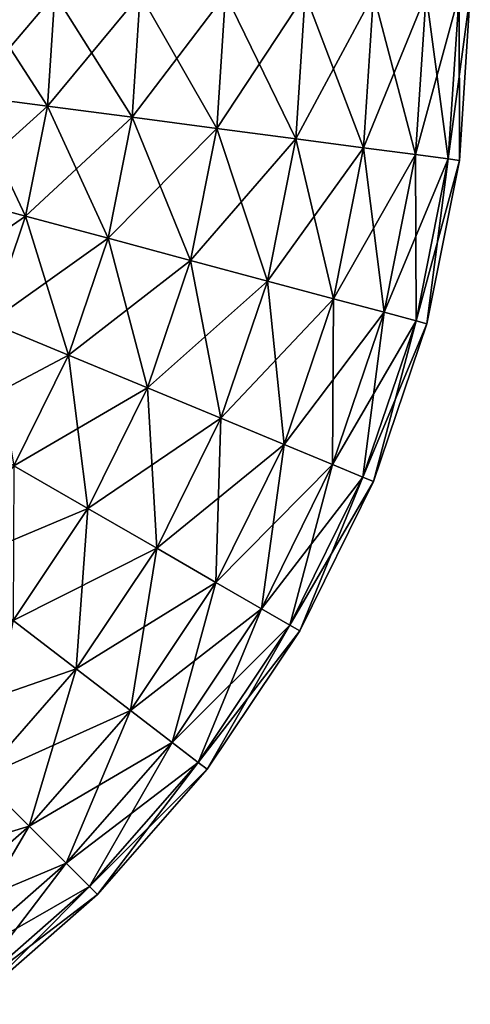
# Model space of a CAD drawing. Header units: metres. Extents: x -1.35 to 1.35, y -1.35 to 1.35.
# Tile 6 of 8: x 0.87 to 1.35, y -1.07 to -0.03. Entities that reach past the tile are written whole.
import ezdxf

# ---------------------------------------------------------------- set-up
doc = ezdxf.new("R2010")
doc.units = ezdxf.units.M
doc.layers.add('SELFTEST', color=7, linetype='CONTINUOUS')

msp = doc.modelspace()

# ---------------------------------------------------------------- linework, layer by layer
at = {"layer": 'SELFTEST'}
for points in [[(0.901633, -0.118702, 0.338074), (0.825, 0, 0.303109), (0.817942, -0.107684, 0.303109)], [(0.817942, -0.107684, -0.303109), (0.825, 0, -0.303109), (0.909413, 0, -0.338074)], [(0.817942, -0.107684, -0.303109), (0.909413, 0, -0.338074), (0.901633, -0.118702, -0.338074)], [(0.901633, -0.118702, 0.338074), (0.909413, 0, 0.338074), (0.825, 0, 0.303109)], [(0.991445, -0.130526, 0.35), (0.909413, 0, 0.338074), (0.901633, -0.118702, 0.338074)], [(0.901633, -0.118702, -0.338074), (0.909413, 0, -0.338074), (1, 0, -0.35)], [(0.901633, -0.118702, -0.338074), (1, 0, -0.35), (0.991445, -0.130526, -0.35)], [(0.991445, -0.130526, 0.35), (1, 0, 0.35), (0.909413, 0, 0.338074)], [(1.081257, -0.14235, 0.338074), (1, 0, 0.35), (0.991445, -0.130526, 0.35)], [(0.991445, -0.130526, -0.35), (1, 0, -0.35), (1.090587, 0, -0.338074)], [(0.991445, -0.130526, -0.35), (1.090587, 0, -0.338074), (1.081257, -0.14235, -0.338074)], [(1.081257, -0.14235, 0.338074), (1.090587, 0, 0.338074), (1, 0, 0.35)], [(1.164948, -0.153368, 0.303109), (1.090587, 0, 0.338074), (1.081257, -0.14235, 0.338074)], [(1.081257, -0.14235, -0.338074), (1.090587, 0, -0.338074), (1.175, 0, -0.303109)], [(1.081257, -0.14235, -0.338074), (1.175, 0, -0.303109), (1.164948, -0.153368, -0.303109)], [(1.164948, -0.153368, 0.303109), (1.175, 0, 0.303109), (1.090587, 0, 0.338074)], [(1.236815, -0.162829, 0.247487), (1.175, 0, 0.303109), (1.164948, -0.153368, 0.303109)], [(1.164948, -0.153368, -0.303109), (1.175, 0, -0.303109), (1.247487, 0, -0.247487)], [(1.164948, -0.153368, -0.303109), (1.247487, 0, -0.247487), (1.236815, -0.162829, -0.247487)], [(1.236815, -0.162829, 0.247487), (1.247487, 0, 0.247487), (1.175, 0, 0.303109)], [(1.291961, -0.170089, 0.175), (1.247487, 0, 0.247487), (1.236815, -0.162829, 0.247487)], [(1.236815, -0.162829, -0.247487), (1.247487, 0, -0.247487), (1.303109, 0, -0.175)], [(1.236815, -0.162829, -0.247487), (1.303109, 0, -0.175), (1.291961, -0.170089, -0.175)], [(1.291961, -0.170089, 0.175), (1.303109, 0, 0.175), (1.247487, 0, 0.247487)], [(1.326627, -0.174653, 0.090587), (1.303109, 0, 0.175), (1.291961, -0.170089, 0.175)], [(1.291961, -0.170089, -0.175), (1.303109, 0, -0.175), (1.338074, 0, -0.090587)], [(1.291961, -0.170089, -0.175), (1.338074, 0, -0.090587), (1.326627, -0.174653, -0.090587)], [(1.326627, -0.174653, 0.090587), (1.338074, 0, 0.090587), (1.303109, 0, 0.175)], [(1.338451, -0.17621), (1.338074, 0, 0.090587), (1.326627, -0.174653, 0.090587)], [(1.326627, -0.174653, -0.090587), (1.338074, 0, -0.090587), (1.35, 0)], [(1.326627, -0.174653, -0.090587), (1.35, 0), (1.338451, -0.17621)], [(1.338451, -0.17621), (1.35, 0), (1.338074, 0, 0.090587)], [(0.878426, -0.235373, 0.338074), (0.817942, -0.107684, 0.303109), (0.796889, -0.213526, 0.303109)], [(0.796889, -0.213526, -0.303109), (0.817942, -0.107684, -0.303109), (0.901633, -0.118702, -0.338074)], [(0.878426, -0.235373, 0.338074), (0.901633, -0.118702, 0.338074), (0.817942, -0.107684, 0.303109)], [(0.796889, -0.213526, -0.303109), (0.901633, -0.118702, -0.338074), (0.878426, -0.235373, -0.338074)], [(0.965926, -0.258819, 0.35), (0.901633, -0.118702, 0.338074), (0.878426, -0.235373, 0.338074)], [(0.878426, -0.235373, -0.338074), (0.901633, -0.118702, -0.338074), (0.991445, -0.130526, -0.35)], [(0.965926, -0.258819, 0.35), (0.991445, -0.130526, 0.35), (0.901633, -0.118702, 0.338074)], [(0.878426, -0.235373, -0.338074), (0.991445, -0.130526, -0.35), (0.965926, -0.258819, -0.35)], [(1.053426, -0.282264, 0.338074), (0.991445, -0.130526, 0.35), (0.965926, -0.258819, 0.35)], [(0.965926, -0.258819, -0.35), (0.991445, -0.130526, -0.35), (1.081257, -0.14235, -0.338074)], [(1.053426, -0.282264, 0.338074), (1.081257, -0.14235, 0.338074), (0.991445, -0.130526, 0.35)], [(0.965926, -0.258819, -0.35), (1.081257, -0.14235, -0.338074), (1.053426, -0.282264, -0.338074)], [(1.134963, -0.304112, 0.303109), (1.081257, -0.14235, 0.338074), (1.053426, -0.282264, 0.338074)], [(1.053426, -0.282264, -0.338074), (1.081257, -0.14235, -0.338074), (1.164948, -0.153368, -0.303109)], [(1.134963, -0.304112, 0.303109), (1.164948, -0.153368, 0.303109), (1.081257, -0.14235, 0.338074)], [(1.053426, -0.282264, -0.338074), (1.164948, -0.153368, -0.303109), (1.134963, -0.304112, -0.303109)], [(1.20498, -0.322873, 0.247487), (1.164948, -0.153368, 0.303109), (1.134963, -0.304112, 0.303109)], [(1.134963, -0.304112, -0.303109), (1.164948, -0.153368, -0.303109), (1.236815, -0.162829, -0.247487)], [(1.20498, -0.322873, 0.247487), (1.236815, -0.162829, 0.247487), (1.164948, -0.153368, 0.303109)], [(1.134963, -0.304112, -0.303109), (1.236815, -0.162829, -0.247487), (1.20498, -0.322873, -0.247487)], [(1.258707, -0.337269, 0.175), (1.236815, -0.162829, 0.247487), (1.20498, -0.322873, 0.247487)], [(1.20498, -0.322873, -0.247487), (1.236815, -0.162829, -0.247487), (1.291961, -0.170089, -0.175)], [(1.258707, -0.337269, 0.175), (1.291961, -0.170089, 0.175), (1.236815, -0.162829, 0.247487)], [(1.20498, -0.322873, -0.247487), (1.291961, -0.170089, -0.175), (1.258707, -0.337269, -0.175)], [(1.29248, -0.346319, 0.090587), (1.291961, -0.170089, 0.175), (1.258707, -0.337269, 0.175)], [(1.258707, -0.337269, -0.175), (1.291961, -0.170089, -0.175), (1.326627, -0.174653, -0.090587)], [(1.258707, -0.337269, -0.175), (1.326627, -0.174653, -0.090587), (1.29248, -0.346319, -0.090587)], [(1.29248, -0.346319, 0.090587), (1.326627, -0.174653, 0.090587), (1.291961, -0.170089, 0.175)], [(1.304, -0.349405), (1.326627, -0.174653, 0.090587), (1.29248, -0.346319, 0.090587)], [(1.29248, -0.346319, -0.090587), (1.326627, -0.174653, -0.090587), (1.338451, -0.17621)], [(1.29248, -0.346319, -0.090587), (1.338451, -0.17621), (1.304, -0.349405)], [(1.304, -0.349405), (1.338451, -0.17621), (1.326627, -0.174653, 0.090587)], [(0.762201, -0.315714, -0.303109), (0.796889, -0.213526, -0.303109), (0.878426, -0.235373, -0.338074)], [(0.840188, -0.348017, 0.338074), (0.878426, -0.235373, 0.338074), (0.796889, -0.213526, 0.303109)], [(0.762201, -0.315714, -0.303109), (0.878426, -0.235373, -0.338074), (0.840188, -0.348017, -0.338074)], [(0.92388, -0.382683, 0.35), (0.878426, -0.235373, 0.338074), (0.840188, -0.348017, 0.338074)], [(0.840188, -0.348017, -0.338074), (0.878426, -0.235373, -0.338074), (0.965926, -0.258819, -0.35)], [(0.92388, -0.382683, 0.35), (0.965926, -0.258819, 0.35), (0.878426, -0.235373, 0.338074)], [(0.840188, -0.348017, -0.338074), (0.965926, -0.258819, -0.35), (0.92388, -0.382683, -0.35)], [(1.007571, -0.417349, 0.338074), (0.965926, -0.258819, 0.35), (0.92388, -0.382683, 0.35)], [(0.92388, -0.382683, -0.35), (0.965926, -0.258819, -0.35), (1.053426, -0.282264, -0.338074)], [(1.007571, -0.417349, 0.338074), (1.053426, -0.282264, 0.338074), (0.965926, -0.258819, 0.35)], [(0.92388, -0.382683, -0.35), (1.053426, -0.282264, -0.338074), (1.007571, -0.417349, -0.338074)], [(1.085558, -0.449653, 0.303109), (1.053426, -0.282264, 0.338074), (1.007571, -0.417349, 0.338074)], [(1.007571, -0.417349, -0.338074), (1.053426, -0.282264, -0.338074), (1.134963, -0.304112, -0.303109)], [(1.085558, -0.449653, 0.303109), (1.134963, -0.304112, 0.303109), (1.053426, -0.282264, 0.338074)], [(1.007571, -0.417349, -0.338074), (1.134963, -0.304112, -0.303109), (1.085558, -0.449653, -0.303109)], [(1.152528, -0.477393, 0.247487), (1.134963, -0.304112, 0.303109), (1.085558, -0.449653, 0.303109)], [(1.085558, -0.449653, -0.303109), (1.134963, -0.304112, -0.303109), (1.20498, -0.322873, -0.247487)], [(1.152528, -0.477393, 0.247487), (1.20498, -0.322873, 0.247487), (1.134963, -0.304112, 0.303109)], [(1.085558, -0.449653, -0.303109), (1.20498, -0.322873, -0.247487), (1.152528, -0.477393, -0.247487)], [(1.203916, -0.498678, 0.175), (1.20498, -0.322873, 0.247487), (1.152528, -0.477393, 0.247487)], [(1.152528, -0.477393, -0.247487), (1.20498, -0.322873, -0.247487), (1.258707, -0.337269, -0.175)], [(1.203916, -0.498678, 0.175), (1.258707, -0.337269, 0.175), (1.20498, -0.322873, 0.247487)], [(1.152528, -0.477393, -0.247487), (1.258707, -0.337269, -0.175), (1.203916, -0.498678, -0.175)], [(1.236219, -0.512059, 0.090587), (1.258707, -0.337269, 0.175), (1.203916, -0.498678, 0.175)], [(1.203916, -0.498678, -0.175), (1.258707, -0.337269, -0.175), (1.29248, -0.346319, -0.090587)], [(1.236219, -0.512059, 0.090587), (1.29248, -0.346319, 0.090587), (1.258707, -0.337269, 0.175)], [(0.787575, -0.454706, -0.338074), (0.840188, -0.348017, -0.338074), (0.92388, -0.382683, -0.35)], [(0.866026, -0.5, 0.35), (0.92388, -0.382683, 0.35), (0.840188, -0.348017, 0.338074)], [(1.203916, -0.498678, -0.175), (1.29248, -0.346319, -0.090587), (1.236219, -0.512059, -0.090587)], [(1.247237, -0.516623), (1.29248, -0.346319, 0.090587), (1.236219, -0.512059, 0.090587)], [(1.236219, -0.512059, -0.090587), (1.29248, -0.346319, -0.090587), (1.304, -0.349405)], [(1.236219, -0.512059, -0.090587), (1.304, -0.349405), (1.247237, -0.516623)], [(1.247237, -0.516623), (1.304, -0.349405), (1.29248, -0.346319, 0.090587)], [(0.787575, -0.454706, -0.338074), (0.92388, -0.382683, -0.35), (0.866026, -0.5, -0.35)], [(0.944476, -0.545293, 0.338074), (0.92388, -0.382683, 0.35), (0.866026, -0.5, 0.35)], [(0.866026, -0.5, -0.35), (0.92388, -0.382683, -0.35), (1.007571, -0.417349, -0.338074)], [(0.944476, -0.545293, 0.338074), (1.007571, -0.417349, 0.338074), (0.92388, -0.382683, 0.35)], [(0.866026, -0.5, -0.35), (1.007571, -0.417349, -0.338074), (0.944476, -0.545293, -0.338074)], [(1.01758, -0.5875, 0.303109), (1.007571, -0.417349, 0.338074), (0.944476, -0.545293, 0.338074)], [(0.944476, -0.545293, -0.338074), (1.007571, -0.417349, -0.338074), (1.085558, -0.449653, -0.303109)], [(1.01758, -0.5875, 0.303109), (1.085558, -0.449653, 0.303109), (1.007571, -0.417349, 0.338074)], [(0.944476, -0.545293, -0.338074), (1.085558, -0.449653, -0.303109), (1.01758, -0.5875, -0.303109)], [(1.080356, -0.623743, 0.247487), (1.085558, -0.449653, 0.303109), (1.01758, -0.5875, 0.303109)], [(1.01758, -0.5875, -0.303109), (1.085558, -0.449653, -0.303109), (1.152528, -0.477393, -0.247487)], [(1.080356, -0.623743, 0.247487), (1.152528, -0.477393, 0.247487), (1.085558, -0.449653, 0.303109)], [(1.01758, -0.5875, -0.303109), (1.152528, -0.477393, -0.247487), (1.080356, -0.623743, -0.247487)], [(1.128526, -0.651554, 0.175), (1.152528, -0.477393, 0.247487), (1.080356, -0.623743, 0.247487)], [(1.080356, -0.623743, -0.247487), (1.152528, -0.477393, -0.247487), (1.203916, -0.498678, -0.175)], [(1.128526, -0.651554, 0.175), (1.203916, -0.498678, 0.175), (1.152528, -0.477393, 0.247487)], [(0.793353, -0.608761, -0.35), (0.866026, -0.5, -0.35), (0.944476, -0.545293, -0.338074)], [(0.865221, -0.663907, 0.338074), (0.944476, -0.545293, 0.338074), (0.866026, -0.5, 0.35)], [(1.080356, -0.623743, -0.247487), (1.203916, -0.498678, -0.175), (1.128526, -0.651554, -0.175)], [(1.158806, -0.669037, 0.090587), (1.203916, -0.498678, 0.175), (1.128526, -0.651554, 0.175)], [(1.128526, -0.651554, -0.175), (1.203916, -0.498678, -0.175), (1.236219, -0.512059, -0.090587)], [(1.158806, -0.669037, 0.090587), (1.236219, -0.512059, 0.090587), (1.203916, -0.498678, 0.175)], [(1.128526, -0.651554, -0.175), (1.236219, -0.512059, -0.090587), (1.158806, -0.669037, -0.090587)], [(1.169134, -0.675), (1.236219, -0.512059, 0.090587), (1.158806, -0.669037, 0.090587)], [(1.158806, -0.669037, -0.090587), (1.236219, -0.512059, -0.090587), (1.247237, -0.516623)], [(1.158806, -0.669037, -0.090587), (1.247237, -0.516623), (1.169134, -0.675)], [(1.169134, -0.675), (1.247237, -0.516623), (1.236219, -0.512059, 0.090587)], [(0.793353, -0.608761, -0.35), (0.944476, -0.545293, -0.338074), (0.865221, -0.663907, -0.338074)], [(0.93219, -0.715295, 0.303109), (0.944476, -0.545293, 0.338074), (0.865221, -0.663907, 0.338074)], [(0.865221, -0.663907, -0.338074), (0.944476, -0.545293, -0.338074), (1.01758, -0.5875, -0.303109)], [(0.93219, -0.715295, 0.303109), (1.01758, -0.5875, 0.303109), (0.944476, -0.545293, 0.338074)], [(0.865221, -0.663907, -0.338074), (1.01758, -0.5875, -0.303109), (0.93219, -0.715295, -0.303109)], [(0.989698, -0.759422, 0.247487), (1.01758, -0.5875, 0.303109), (0.93219, -0.715295, 0.303109)], [(0.93219, -0.715295, -0.303109), (1.01758, -0.5875, -0.303109), (1.080356, -0.623743, -0.247487)], [(0.989698, -0.759422, 0.247487), (1.080356, -0.623743, 0.247487), (1.01758, -0.5875, 0.303109)], [(0.93219, -0.715295, -0.303109), (1.080356, -0.623743, -0.247487), (0.989698, -0.759422, -0.247487)], [(1.033826, -0.793282, 0.175), (1.080356, -0.623743, 0.247487), (0.989698, -0.759422, 0.247487)], [(0.989698, -0.759422, -0.247487), (1.080356, -0.623743, -0.247487), (1.128526, -0.651554, -0.175)], [(1.033826, -0.793282, 0.175), (1.128526, -0.651554, 0.175), (1.080356, -0.623743, 0.247487)], [(0.989698, -0.759422, -0.247487), (1.128526, -0.651554, -0.175), (1.033826, -0.793282, -0.175)], [(1.061566, -0.814568, 0.090587), (1.128526, -0.651554, 0.175), (1.033826, -0.793282, 0.175)], [(1.033826, -0.793282, -0.175), (1.128526, -0.651554, -0.175), (1.158806, -0.669037, -0.090587)], [(1.061566, -0.814568, 0.090587), (1.158806, -0.669037, 0.090587), (1.128526, -0.651554, 0.175)], [(0.771162, -0.771161, -0.338074), (0.865221, -0.663907, -0.338074), (0.93219, -0.715295, -0.303109)], [(0.830851, -0.83085, 0.303109), (0.93219, -0.715295, 0.303109), (0.865221, -0.663907, 0.338074)], [(1.033826, -0.793282, -0.175), (1.158806, -0.669037, -0.090587), (1.061566, -0.814568, -0.090587)], [(1.071027, -0.821828), (1.158806, -0.669037, 0.090587), (1.061566, -0.814568, 0.090587)], [(1.061566, -0.814568, -0.090587), (1.158806, -0.669037, -0.090587), (1.169134, -0.675)], [(1.061566, -0.814568, -0.090587), (1.169134, -0.675), (1.071027, -0.821828)], [(1.071027, -0.821828), (1.169134, -0.675), (1.158806, -0.669037, 0.090587)], [(0.771162, -0.771161, -0.338074), (0.93219, -0.715295, -0.303109), (0.830851, -0.83085, -0.303109)], [(0.882107, -0.882106, 0.247487), (0.93219, -0.715295, 0.303109), (0.830851, -0.83085, 0.303109)], [(0.830851, -0.83085, -0.303109), (0.93219, -0.715295, -0.303109), (0.989698, -0.759422, -0.247487)], [(0.882107, -0.882106, 0.247487), (0.989698, -0.759422, 0.247487), (0.93219, -0.715295, 0.303109)], [(0.830851, -0.83085, -0.303109), (0.989698, -0.759422, -0.247487), (0.882107, -0.882106, -0.247487)], [(0.921437, -0.921437, 0.175), (0.989698, -0.759422, 0.247487), (0.882107, -0.882106, 0.247487)], [(0.882107, -0.882106, -0.247487), (0.989698, -0.759422, -0.247487), (1.033826, -0.793282, -0.175)], [(0.921437, -0.921437, 0.175), (1.033826, -0.793282, 0.175), (0.989698, -0.759422, 0.247487)], [(0.882107, -0.882106, -0.247487), (1.033826, -0.793282, -0.175), (0.921437, -0.921437, -0.175)], [(0.946162, -0.946161, 0.090587), (1.033826, -0.793282, 0.175), (0.921437, -0.921437, 0.175)], [(0.921437, -0.921437, -0.175), (1.033826, -0.793282, -0.175), (1.061566, -0.814568, -0.090587)], [(0.946162, -0.946161, 0.090587), (1.061566, -0.814568, 0.090587), (1.033826, -0.793282, 0.175)], [(0.921437, -0.921437, -0.175), (1.061566, -0.814568, -0.090587), (0.946162, -0.946161, -0.090587)], [(0.954594, -0.954594), (1.061566, -0.814568, 0.090587), (0.946162, -0.946161, 0.090587)], [(0.946162, -0.946161, -0.090587), (1.061566, -0.814568, -0.090587), (1.071027, -0.821828)], [(0.946162, -0.946161, -0.090587), (1.071027, -0.821828), (0.954594, -0.954594)], [(0.954594, -0.954594), (1.071027, -0.821828), (1.061566, -0.814568, 0.090587)], [(0.715295, -0.93219, -0.303109), (0.830851, -0.83085, -0.303109), (0.882107, -0.882106, -0.247487)], [(0.759422, -0.989698, 0.247487), (0.882107, -0.882106, 0.247487), (0.830851, -0.83085, 0.303109)], [(0.715295, -0.93219, -0.303109), (0.882107, -0.882106, -0.247487), (0.759422, -0.989698, -0.247487)], [(0.793283, -1.033826, 0.175), (0.882107, -0.882106, 0.247487), (0.759422, -0.989698, 0.247487)], [(0.759422, -0.989698, -0.247487), (0.882107, -0.882106, -0.247487), (0.921437, -0.921437, -0.175)], [(0.793283, -1.033826, 0.175), (0.921437, -0.921437, 0.175), (0.882107, -0.882106, 0.247487)], [(0.759422, -0.989698, -0.247487), (0.921437, -0.921437, -0.175), (0.793283, -1.033826, -0.175)], [(0.814568, -1.061565, 0.090587), (0.921437, -0.921437, 0.175), (0.793283, -1.033826, 0.175)], [(0.793283, -1.033826, -0.175), (0.921437, -0.921437, -0.175), (0.946162, -0.946161, -0.090587)], [(0.814568, -1.061565, 0.090587), (0.946162, -0.946161, 0.090587), (0.921437, -0.921437, 0.175)], [(0.793283, -1.033826, -0.175), (0.946162, -0.946161, -0.090587), (0.814568, -1.061565, -0.090587)], [(0.821828, -1.071027), (0.946162, -0.946161, 0.090587), (0.814568, -1.061565, 0.090587)], [(0.814568, -1.061565, -0.090587), (0.946162, -0.946161, -0.090587), (0.954594, -0.954594)], [(0.821828, -1.071027), (0.954594, -0.954594), (0.946162, -0.946161, 0.090587)], [(0.814568, -1.061565, -0.090587), (0.954594, -0.954594), (0.821828, -1.071027)]]:
    msp.add_3dface(points, dxfattribs=at)

doc.saveas('drawing.dxf')
